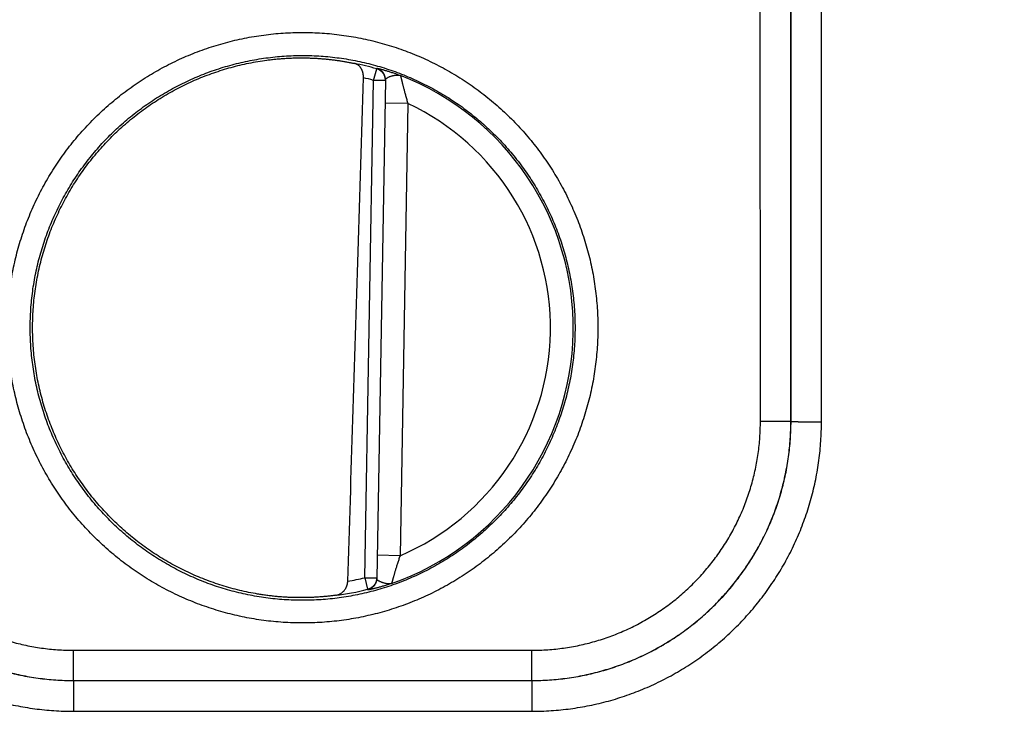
# Model space of a CAD drawing. Header units: inches. Extents: x 0 to 34, y 0 to 22.
# Tile 15 of 112: x 20.525 to 21.171, y 7.685 to 8.138. Entities that reach past the tile are written whole.
import ezdxf

# ---------------------------------------------------------------- set-up
doc = ezdxf.new("R2010")
doc.units = ezdxf.units.IN
doc.header["$LTSCALE"] = 1.87
doc.header["$MEASUREMENT"] = 0
doc.layers.get('0').update_dxf_attribs({"linetype": 'CONTINUOUS'})
doc.layers.add('DIMENSIONS', color=7, linetype='CONTINUOUS')
doc.styles.get("Standard").update_dxf_attribs({"font": 'txt', "width": 0.8})
doc.dimstyles.new('DIMSTYLE_1', dxfattribs={"dimtxt": 0.125, "dimasz": 0.18, "dimexe": 0.18, "dimexo": 0.0625, "dimgap": 0.09, "dimtad": 0, "dimtih": 1, "dimtoh": 1, "dimdec": 3, "dimzin": 4, "dimdsep": 46, "dimtxsty": 'STANDARD', "dimblk": '_FILLED', "dimblk1": '_FILLED', "dimblk2": '_FILLED', "dimcen": 0.09, "dimadec": 0, "dimazin": 0, "dimtp": 0.01, "dimtm": 0.01, "dimtfac": 1, "dimtdec": 3, "dimtofl": 0, "dimtmove": 0, "dimatfit": 3, "dimldrblk": '_FILLED', "dimfxl": 1, "dimtolj": 1, "dimtzin": 4, "dimarcsym": 0})

# ---------------------------------------------------------------- blocks, each defined once
blk = doc.blocks.new('_FILLED')
at = {"color": 0, "linetype": 'BYBLOCK'}
blk.add_solid([(0, 0), (-1, 0.1736), (-1, -0.1736)], dxfattribs=at)
blk = doc.blocks.new('*D11')
at = {"layer": 'DIMENSIONS', "color": 2, "linetype": 'CONTINUOUS'}
for p, q in [((18.23312, 8.17462), (18.23312, 9.35505)), ((26.11345, 7.99058), (26.11345, 9.35505)), ((18.23312, 9.23005), (21.41529, 9.23005)), ((26.11345, 9.23005), (22.96529, 9.23005))]:
    blk.add_line(p, q, dxfattribs=at)
at = {"layer": 'DIMENSIONS', "color": 2, "linetype": 'CONTINUOUS', "xscale": 0.18, "yscale": 0.18, "zscale": 0.18, "rotation": 180}
blk.add_blockref('_FILLED', (18.23312, 9.23005), dxfattribs=at)
at = {"layer": 'DIMENSIONS', "color": 2, "linetype": 'CONTINUOUS', "xscale": 0.18, "yscale": 0.18, "zscale": 0.18}
blk.add_blockref('_FILLED', (26.11345, 9.23005), dxfattribs=at)
at = {"layer": 'DIMENSIONS', "color": 2, "linetype": 'CONTINUOUS', "width": 0.8}
for s, p in [('[', (22.10279, 9.16755)), (']', (22.80279, 9.16755)), ('7.880', (21.47779, 9.16755)), ('200.16', (22.20279, 9.16755))]:
    blk.add_text(s, height=0.125, dxfattribs=at).set_placement(p)

msp = doc.modelspace()

# ---------------------------------------------------------------- linework, layer by layer
at = {"color": 7, "linetype": 'CONTINUOUS'}
for p, q in [((21.03085, 7.87462), (21.03094, 8.44996)), ((21.05085, 7.87445), (21.05093, 8.44979)), ((21.01077, 7.87453), (21.01068, 8.41066)), ((21.03076, 7.87471), (21.03068, 8.41084)), ((20.75691, 8.09842), (20.75908, 8.10599)), ((20.75121, 7.77217), (20.75691, 8.09842)), ((20.76478, 8.09828), (20.75691, 8.09842)), ((20.76479, 8.09864), (20.75908, 7.77167)), ((20.77952, 8.08321), (20.76452, 8.08348)), ((20.77952, 8.08321), (20.77434, 7.78657)), ((21.03085, 7.87462), (21.03076, 7.87471)), ((20.77434, 7.78657), (20.75935, 7.78683)), ((20.75121, 7.77217), (20.75312, 7.76453)), ((20.75121, 7.77217), (20.75909, 7.77203)), ((20.56008, 7.70471), (20.56008, 7.72453)), ((20.56008, 7.72453), (20.86081, 7.72453)), ((20.86081, 7.70471), (20.86081, 7.72453)), ((20.56005, 7.70468), (20.56008, 7.70471)), ((20.56005, 7.70468), (20.56005, 7.68451)), ((20.56005, 7.70468), (20.86085, 7.70468)), ((20.56008, 7.70471), (20.86081, 7.70471)), ((20.86085, 7.70468), (20.86081, 7.70471)), ((20.86085, 7.70468), (20.86085, 7.68451)), ((20.56005, 7.68451), (20.86085, 7.68451))]:
    msp.add_line(p, q, dxfattribs=at)
for radius, start, end in [(0.17675, 74.03059, 78.93522), (0.16888, 74.03064, 76.33344), (0.17756, 289.20156, 68.79846), (0.16257, 293.14471, 64.85529), (0.16888, 280.09604, 283.96948), (0.17675, 277.00613, 283.96941)]:
    msp.add_arc((20.71045, 7.93605), radius, start, end, dxfattribs=at)
for points, knots in [([(20.71045, 7.74245), (20.70831, 7.74245), (20.70405, 7.74252), (20.69766, 7.74284), (20.69127, 7.74336), (20.68491, 7.7441), (20.67857, 7.74505), (20.67227, 7.74621), (20.66601, 7.74758), (20.6598, 7.74915), (20.65365, 7.75093), (20.64756, 7.7529), (20.64153, 7.75508), (20.63559, 7.75746), (20.62972, 7.76003), (20.62394, 7.7628), (20.61826, 7.76575), (20.61268, 7.76889), (20.6072, 7.77221), (20.60184, 7.77572), (20.59659, 7.7794), (20.59147, 7.78325), (20.58648, 7.78727), (20.58162, 7.79145), (20.57691, 7.79579), (20.57234, 7.80028), (20.56792, 7.80492), (20.56366, 7.80971), (20.55956, 7.81463), (20.55562, 7.81969), (20.55186, 7.82487), (20.54826, 7.83017), (20.54485, 7.8356), (20.54161, 7.84113), (20.53856, 7.84676), (20.5357, 7.8525), (20.53303, 7.85832), (20.53055, 7.86423), (20.52827, 7.87022), (20.52619, 7.87628), (20.52431, 7.8824), (20.52264, 7.88859), (20.52117, 7.89482), (20.5199, 7.90111), (20.51885, 7.90743), (20.518, 7.91378), (20.51737, 7.92015), (20.51694, 7.92655), (20.51673, 7.93295), (20.51673, 7.93936), (20.51694, 7.94576), (20.51737, 7.95216), (20.518, 7.95853), (20.51885, 7.96489), (20.5199, 7.97121), (20.52117, 7.97749), (20.52264, 7.98372), (20.52431, 7.98991), (20.52619, 7.99603), (20.52827, 8.00209), (20.53055, 8.00808), (20.53303, 8.01399), (20.5357, 8.01982), (20.53856, 8.02555), (20.54161, 8.03118), (20.54485, 8.03672), (20.54826, 8.04214), (20.55186, 8.04744), (20.55563, 8.05263), (20.55956, 8.05768), (20.56366, 8.0626), (20.56792, 8.06739), (20.57234, 8.07203), (20.57691, 8.07652), (20.58163, 8.08086), (20.58648, 8.08504), (20.59147, 8.08906), (20.5966, 8.09291), (20.60184, 8.09659), (20.60721, 8.1001), (20.61268, 8.10342), (20.61827, 8.10656), (20.62395, 8.10951), (20.62973, 8.11228), (20.63559, 8.11485), (20.64154, 8.11723), (20.64756, 8.1194), (20.65365, 8.12138), (20.6598, 8.12316), (20.66601, 8.12473), (20.67227, 8.1261), (20.67857, 8.12725), (20.68491, 8.1282), (20.69128, 8.12894), (20.69766, 8.12947), (20.70405, 8.12979), (20.70832, 8.12986), (20.71045, 8.12986)], [0, 0, 0, 0, 0.010507, 0.021025, 0.03155, 0.04208, 0.05261, 0.063138, 0.073663, 0.084187, 0.09471, 0.105232, 0.115755, 0.126278, 0.136802, 0.147325, 0.157848, 0.16837, 0.178893, 0.189421, 0.199952, 0.210482, 0.22101, 0.231537, 0.242066, 0.252595, 0.263124, 0.273652, 0.28418, 0.294707, 0.305236, 0.315764, 0.326292, 0.33682, 0.347348, 0.357876, 0.368404, 0.378932, 0.38946, 0.399988, 0.410516, 0.421044, 0.431572, 0.4421, 0.452628, 0.463156, 0.473684, 0.484212, 0.49474, 0.505268, 0.515796, 0.526324, 0.536852, 0.54738, 0.557908, 0.568436, 0.578964, 0.589492, 0.600021, 0.610549, 0.621076, 0.631604, 0.642132, 0.65266, 0.663188, 0.673716, 0.684244, 0.694772, 0.705301, 0.715829, 0.726356, 0.736884, 0.747413, 0.757943, 0.768471, 0.778997, 0.789526, 0.800057, 0.810588, 0.821115, 0.831638, 0.842161, 0.852684, 0.863206, 0.873728, 0.88425, 0.894772, 0.905295, 0.915818, 0.926341, 0.936867, 0.947395, 0.957924, 0.968453, 0.978977, 0.989494, 1, 1, 1, 1]), ([(20.71045, 8.12986), (20.71258, 8.12986), (20.71684, 8.12979), (20.72324, 8.12947), (20.72962, 8.12894), (20.73598, 8.1282), (20.74232, 8.12725), (20.74862, 8.1261), (20.75488, 8.12473), (20.76109, 8.12316), (20.76724, 8.12138), (20.77334, 8.1194), (20.77936, 8.11722), (20.78531, 8.11485), (20.79117, 8.11228), (20.79695, 8.10951), (20.80263, 8.10656), (20.80821, 8.10342), (20.81369, 8.10009), (20.81905, 8.09659), (20.8243, 8.09291), (20.82942, 8.08906), (20.83441, 8.08504), (20.83927, 8.08086), (20.84398, 8.07652), (20.84855, 8.07203), (20.85297, 8.06739), (20.85723, 8.0626), (20.86133, 8.05768), (20.86527, 8.05262), (20.86904, 8.04744), (20.87263, 8.04213), (20.87605, 8.03671), (20.87928, 8.03118), (20.88233, 8.02555), (20.88519, 8.01981), (20.88786, 8.01399), (20.89034, 8.00808), (20.89262, 8.00209), (20.8947, 7.99603), (20.89658, 7.9899), (20.89826, 7.98372), (20.89973, 7.97748), (20.90099, 7.9712), (20.90205, 7.96488), (20.90289, 7.95853), (20.90352, 7.95215), (20.90395, 7.94576), (20.90416, 7.93936), (20.90416, 7.93295), (20.90395, 7.92654), (20.90352, 7.92015), (20.90289, 7.91377), (20.90204, 7.90742), (20.90099, 7.9011), (20.89973, 7.89482), (20.89826, 7.88858), (20.89658, 7.8824), (20.8947, 7.87627), (20.89262, 7.87021), (20.89034, 7.86422), (20.88786, 7.85832), (20.88519, 7.85249), (20.88233, 7.84676), (20.87928, 7.84112), (20.87604, 7.83559), (20.87263, 7.83017), (20.86903, 7.82487), (20.86527, 7.81968), (20.86133, 7.81463), (20.85723, 7.8097), (20.85297, 7.80492), (20.84855, 7.80028), (20.84398, 7.79578), (20.83927, 7.79144), (20.83441, 7.78726), (20.82942, 7.78325), (20.8243, 7.77939), (20.81905, 7.77571), (20.81368, 7.77221), (20.80821, 7.76889), (20.80263, 7.76575), (20.79694, 7.76279), (20.79117, 7.76003), (20.7853, 7.75746), (20.77936, 7.75508), (20.77333, 7.7529), (20.76724, 7.75093), (20.76109, 7.74915), (20.75488, 7.74758), (20.74862, 7.74621), (20.74232, 7.74505), (20.73598, 7.7441), (20.72962, 7.74336), (20.72323, 7.74284), (20.71684, 7.74252), (20.71258, 7.74245), (20.71045, 7.74245)], [0, 0, 0, 0, 0.010507, 0.021025, 0.03155, 0.042079, 0.05261, 0.063138, 0.073663, 0.084187, 0.09471, 0.105232, 0.115755, 0.126278, 0.136801, 0.147325, 0.157848, 0.16837, 0.178893, 0.18942, 0.199951, 0.210482, 0.221009, 0.231536, 0.242065, 0.252594, 0.263123, 0.273651, 0.284179, 0.294707, 0.305235, 0.315763, 0.326292, 0.33682, 0.347347, 0.357875, 0.368403, 0.378931, 0.389459, 0.399987, 0.410515, 0.421043, 0.431571, 0.442099, 0.452627, 0.463155, 0.473683, 0.484211, 0.49474, 0.505268, 0.515796, 0.526324, 0.536852, 0.54738, 0.557908, 0.568436, 0.578964, 0.589492, 0.60002, 0.610548, 0.621076, 0.631604, 0.642132, 0.65266, 0.663188, 0.673715, 0.684243, 0.694772, 0.7053, 0.715828, 0.726356, 0.736883, 0.747412, 0.757942, 0.76847, 0.778997, 0.789525, 0.800056, 0.810587, 0.821114, 0.831638, 0.842161, 0.852683, 0.863206, 0.873728, 0.88425, 0.894772, 0.905294, 0.915817, 0.926341, 0.936867, 0.947395, 0.957924, 0.968453, 0.978977, 0.989494, 1, 1, 1, 1]), ([(20.71045, 7.75732), (20.70843, 7.75732), (20.70441, 7.75738), (20.69838, 7.75769), (20.69236, 7.7582), (20.68636, 7.75891), (20.68039, 7.75983), (20.67446, 7.76094), (20.66856, 7.76226), (20.66272, 7.76377), (20.65693, 7.76548), (20.65119, 7.76739), (20.64553, 7.76949), (20.63994, 7.77177), (20.63443, 7.77425), (20.62901, 7.77691), (20.62368, 7.77975), (20.61845, 7.78277), (20.61333, 7.78597), (20.60832, 7.78933), (20.60342, 7.79286), (20.59865, 7.79656), (20.59401, 7.80041), (20.58949, 7.80442), (20.58512, 7.80858), (20.58089, 7.81288), (20.5768, 7.81733), (20.57287, 7.82191), (20.5691, 7.82662), (20.56548, 7.83145), (20.56204, 7.83641), (20.55876, 7.84148), (20.55565, 7.84665), (20.55272, 7.85193), (20.54997, 7.8573), (20.54741, 7.86277), (20.54502, 7.86832), (20.54283, 7.87394), (20.54083, 7.87964), (20.53902, 7.8854), (20.53741, 7.89121), (20.536, 7.89708), (20.53478, 7.90299), (20.53377, 7.90894), (20.53295, 7.91493), (20.53234, 7.92093), (20.53193, 7.92696), (20.53173, 7.93299), (20.53173, 7.93903), (20.53193, 7.94506), (20.53234, 7.95108), (20.53295, 7.95709), (20.53376, 7.96307), (20.53478, 7.96902), (20.53599, 7.97493), (20.53741, 7.9808), (20.53902, 7.98662), (20.54082, 7.99238), (20.54282, 7.99808), (20.54501, 8.0037), (20.54739, 8.00925), (20.54996, 8.01472), (20.55271, 8.02009), (20.55564, 8.02537), (20.55874, 8.03055), (20.56202, 8.03562), (20.56547, 8.04057), (20.56908, 8.04541), (20.57286, 8.05012), (20.57679, 8.0547), (20.58088, 8.05915), (20.58511, 8.06345), (20.58948, 8.06762), (20.594, 8.07163), (20.59864, 8.07548), (20.60342, 8.07918), (20.60831, 8.08271), (20.61333, 8.08608), (20.61845, 8.08927), (20.62368, 8.09229), (20.62901, 8.09513), (20.63443, 8.0978), (20.63994, 8.10027), (20.64553, 8.10256), (20.65119, 8.10466), (20.65692, 8.10656), (20.66272, 8.10827), (20.66856, 8.10979), (20.67446, 8.1111), (20.68039, 8.11222), (20.68636, 8.11313), (20.69236, 8.11385), (20.69838, 8.11436), (20.70441, 8.11466), (20.70843, 8.11473), (20.71045, 8.11473)], [0, 0, 0, 0, 0.010755, 0.021511, 0.032266, 0.043021, 0.053777, 0.064532, 0.075288, 0.086043, 0.096798, 0.107552, 0.118308, 0.129065, 0.139823, 0.150581, 0.161335, 0.172086, 0.182835, 0.193586, 0.204337, 0.215087, 0.225837, 0.236586, 0.247336, 0.258086, 0.268836, 0.279586, 0.290336, 0.301085, 0.311835, 0.322586, 0.333336, 0.344086, 0.354836, 0.365587, 0.376337, 0.387088, 0.397838, 0.408589, 0.41934, 0.430091, 0.440842, 0.451592, 0.462343, 0.473094, 0.483845, 0.494597, 0.505348, 0.516099, 0.52685, 0.537601, 0.548353, 0.559104, 0.569855, 0.580607, 0.591358, 0.60211, 0.612862, 0.623613, 0.634365, 0.645116, 0.655868, 0.66662, 0.677371, 0.688123, 0.698875, 0.709628, 0.72038, 0.731132, 0.741884, 0.752637, 0.763391, 0.774143, 0.784897, 0.79565, 0.806404, 0.817157, 0.82791, 0.838664, 0.849421, 0.860178, 0.870936, 0.881692, 0.892448, 0.903202, 0.913957, 0.924712, 0.935468, 0.946223, 0.956979, 0.967734, 0.978489, 0.989245, 1, 1, 1, 1]), ([(20.68703, 8.11169), (20.68802, 8.11182), (20.69, 8.11207), (20.69296, 8.11239), (20.69591, 8.11265), (20.69885, 8.11286), (20.70178, 8.11302), (20.70468, 8.11313), (20.70757, 8.11318), (20.70949, 8.11319), (20.71045, 8.11318)], [0, 0, 0, 0, 0.127608, 0.254586, 0.380801, 0.506317, 0.631045, 0.754899, 0.877931, 1, 1, 1, 1]), ([(20.71045, 8.11473), (20.71246, 8.11473), (20.71648, 8.11466), (20.72252, 8.11436), (20.72853, 8.11385), (20.73453, 8.11313), (20.7405, 8.11222), (20.74644, 8.1111), (20.75233, 8.10979), (20.75818, 8.10827), (20.76397, 8.10656), (20.7697, 8.10466), (20.77536, 8.10256), (20.78095, 8.10027), (20.78646, 8.0978), (20.79188, 8.09513), (20.79721, 8.09229), (20.80244, 8.08927), (20.80756, 8.08608), (20.81257, 8.08272), (20.81747, 8.07918), (20.82224, 8.07549), (20.82689, 8.07163), (20.8314, 8.06762), (20.83577, 8.06347), (20.84, 8.05916), (20.84409, 8.05472), (20.84802, 8.05014), (20.85179, 8.04543), (20.85541, 8.04059), (20.85886, 8.03564), (20.86214, 8.03057), (20.86524, 8.02539), (20.86817, 8.02011), (20.87092, 8.01474), (20.87349, 8.00928), (20.87587, 8.00373), (20.87806, 7.99811), (20.88006, 7.99241), (20.88187, 7.98665), (20.88348, 7.98083), (20.88489, 7.97496), (20.88611, 7.96905), (20.88712, 7.9631), (20.88794, 7.95712), (20.88855, 7.95111), (20.88896, 7.94509), (20.88916, 7.93906), (20.88916, 7.93302), (20.88896, 7.92699), (20.88855, 7.92096), (20.88794, 7.91496), (20.88713, 7.90898), (20.88612, 7.90302), (20.8849, 7.89711), (20.88349, 7.89124), (20.88188, 7.88542), (20.88007, 7.87966), (20.87807, 7.87397), (20.87588, 7.86834), (20.8735, 7.86279), (20.87093, 7.85733), (20.86818, 7.85195), (20.86525, 7.84667), (20.86215, 7.8415), (20.85887, 7.83643), (20.85542, 7.83147), (20.85181, 7.82664), (20.84803, 7.82192), (20.8441, 7.81734), (20.84002, 7.8129), (20.83578, 7.80859), (20.83141, 7.80443), (20.82689, 7.80042), (20.82225, 7.79656), (20.81747, 7.79287), (20.81258, 7.78933), (20.80756, 7.78597), (20.80244, 7.78277), (20.79721, 7.77975), (20.79188, 7.77691), (20.78646, 7.77425), (20.78095, 7.77177), (20.77536, 7.76949), (20.7697, 7.76739), (20.76397, 7.76548), (20.75818, 7.76377), (20.75233, 7.76226), (20.74644, 7.76094), (20.7405, 7.75983), (20.73453, 7.75891), (20.72853, 7.7582), (20.72252, 7.75769), (20.71648, 7.75738), (20.71246, 7.75732), (20.71045, 7.75732)], [0, 0, 0, 0, 0.010755, 0.021511, 0.032266, 0.043021, 0.053777, 0.064532, 0.075288, 0.086043, 0.096797, 0.107552, 0.118307, 0.129065, 0.139823, 0.15058, 0.161335, 0.172086, 0.182835, 0.193585, 0.204336, 0.215087, 0.225836, 0.236586, 0.247336, 0.258086, 0.268835, 0.279585, 0.290335, 0.301085, 0.311835, 0.322585, 0.333335, 0.344085, 0.354836, 0.365586, 0.376337, 0.387087, 0.397838, 0.408588, 0.419339, 0.43009, 0.440841, 0.451592, 0.462343, 0.473094, 0.483845, 0.494596, 0.505347, 0.516098, 0.526849, 0.537601, 0.548352, 0.559104, 0.569855, 0.580606, 0.591358, 0.60211, 0.612861, 0.623613, 0.634364, 0.645116, 0.655868, 0.66662, 0.677371, 0.688123, 0.698875, 0.709628, 0.72038, 0.731132, 0.741885, 0.752638, 0.763391, 0.774144, 0.784897, 0.795651, 0.806405, 0.817158, 0.827911, 0.838665, 0.849421, 0.860179, 0.870936, 0.881693, 0.892448, 0.903202, 0.913957, 0.924712, 0.935468, 0.946223, 0.956979, 0.967734, 0.978489, 0.989245, 1, 1, 1, 1]), ([(20.71045, 8.11318), (20.7114, 8.11318), (20.71331, 8.11315), (20.71616, 8.11306), (20.71897, 8.11293), (20.72175, 8.11275), (20.72449, 8.11253), (20.72719, 8.11227), (20.72983, 8.11197), (20.73242, 8.11163), (20.73495, 8.11126), (20.73742, 8.11086), (20.73981, 8.11044), (20.74212, 8.10999), (20.74363, 8.10968), (20.74437, 8.10952)], [0, 0, 0, 0, 0.084065, 0.16743, 0.249916, 0.331405, 0.411876, 0.491153, 0.569073, 0.645584, 0.72047, 0.79349, 0.864545, 0.933458, 1, 1, 1, 1]), ([(20.68091, 7.76144), (20.67895, 7.76178), (20.67502, 7.76251), (20.66917, 7.76381), (20.66336, 7.7653), (20.65762, 7.76699), (20.65193, 7.76887), (20.6463, 7.77095), (20.64076, 7.77321), (20.63529, 7.77566), (20.6299, 7.7783), (20.62461, 7.78111), (20.61942, 7.7841), (20.61433, 7.78727), (20.60935, 7.7906), (20.60449, 7.79411), (20.59975, 7.79777), (20.59513, 7.80159), (20.59065, 7.80557), (20.5863, 7.8097), (20.5821, 7.81397), (20.57804, 7.81838), (20.57414, 7.82292), (20.57039, 7.8276), (20.5668, 7.8324), (20.56337, 7.83732), (20.56011, 7.84235), (20.55703, 7.84748), (20.55412, 7.85272), (20.55139, 7.85806), (20.54884, 7.86348), (20.54648, 7.86899), (20.5443, 7.87458), (20.54231, 7.88023), (20.54052, 7.88595), (20.53892, 7.89173), (20.53752, 7.89755), (20.53631, 7.90342), (20.53531, 7.90933), (20.5345, 7.91527), (20.5339, 7.92123), (20.53349, 7.92722), (20.5333, 7.93321), (20.5333, 7.9392), (20.5335, 7.94519), (20.53391, 7.95117), (20.53452, 7.95713), (20.53534, 7.96307), (20.53635, 7.96898), (20.53756, 7.97485), (20.53897, 7.98067), (20.54057, 7.98645), (20.54237, 7.99216), (20.54437, 7.99782), (20.54655, 8.0034), (20.54892, 8.0089), (20.55147, 8.01433), (20.55421, 8.01966), (20.55712, 8.02489), (20.56021, 8.03003), (20.56348, 8.03506), (20.56691, 8.03997), (20.5705, 8.04477), (20.57426, 8.04944), (20.57817, 8.05398), (20.58223, 8.05838), (20.58644, 8.06265), (20.59079, 8.06677), (20.59528, 8.07074), (20.5999, 8.07456), (20.60464, 8.07822), (20.60951, 8.08172), (20.61449, 8.08505), (20.61958, 8.08821), (20.62478, 8.09119), (20.63007, 8.094), (20.63546, 8.09663), (20.64093, 8.09907), (20.64648, 8.10133), (20.65211, 8.1034), (20.6578, 8.10528), (20.66355, 8.10696), (20.66935, 8.10845), (20.67521, 8.10974), (20.6811, 8.11083), (20.68505, 8.11143), (20.68703, 8.11169)], [0, 0, 0, 0, 0.011903, 0.023808, 0.03571, 0.047615, 0.059518, 0.071422, 0.083327, 0.095229, 0.107134, 0.119037, 0.130942, 0.142847, 0.154749, 0.166655, 0.178558, 0.190463, 0.202369, 0.214272, 0.226178, 0.238081, 0.249987, 0.261892, 0.273796, 0.285702, 0.297606, 0.309512, 0.321418, 0.333322, 0.345229, 0.357132, 0.369039, 0.380945, 0.392849, 0.404756, 0.41666, 0.428567, 0.440473, 0.452378, 0.464285, 0.476189, 0.488096, 0.500001, 0.511907, 0.523814, 0.535718, 0.547625, 0.55953, 0.571435, 0.583342, 0.595246, 0.607153, 0.619058, 0.630963, 0.64287, 0.654773, 0.66668, 0.678584, 0.69049, 0.702396, 0.714299, 0.726206, 0.738109, 0.750015, 0.76192, 0.773823, 0.785729, 0.797632, 0.809538, 0.821442, 0.833346, 0.845251, 0.857154, 0.869059, 0.880963, 0.892866, 0.904771, 0.916674, 0.928578, 0.940482, 0.952385, 0.96429, 0.976192, 0.988097, 1, 1, 1, 1]), ([(20.75035, 8.10015), (20.75035, 8.10033), (20.75036, 8.10067), (20.75034, 8.1012), (20.75029, 8.10174), (20.75022, 8.10228), (20.75013, 8.10283), (20.75001, 8.10338), (20.74985, 8.10393), (20.74967, 8.10447), (20.74946, 8.10501), (20.74922, 8.10554), (20.74894, 8.10605), (20.74863, 8.10654), (20.74829, 8.10702), (20.74791, 8.10746), (20.7475, 8.10788), (20.74705, 8.10826), (20.74657, 8.10861), (20.74606, 8.10891), (20.74552, 8.10917), (20.74496, 8.10938), (20.74457, 8.10948), (20.74437, 8.10952)], [0, 0, 0, 0, 0.042988, 0.086858, 0.131512, 0.176944, 0.223037, 0.269777, 0.316991, 0.36466, 0.412622, 0.46085, 0.509214, 0.557689, 0.606204, 0.654769, 0.703375, 0.752084, 0.800954, 0.85009, 0.899568, 0.949496, 1, 1, 1, 1]), ([(20.74005, 7.76979), (20.7412, 7.80517), (20.74351, 7.87725), (20.74695, 7.98737), (20.74921, 8.06211), (20.75035, 8.10015)], [0, 0, 0, 0, 0.321342, 0.654566, 1, 1, 1, 1]), ([(20.75908, 8.10635), (20.75908, 8.10636), (20.75915, 8.10637), (20.75923, 8.10636), (20.75942, 8.10633), (20.75967, 8.10628), (20.75999, 8.10621), (20.76039, 8.10612), (20.76086, 8.10601), (20.7614, 8.10587), (20.76201, 8.10571), (20.7627, 8.10553), (20.76346, 8.10532), (20.76429, 8.10508), (20.76518, 8.10481), (20.76615, 8.10452), (20.76718, 8.1042), (20.76827, 8.10385), (20.76944, 8.10346), (20.77066, 8.10304), (20.77195, 8.10259), (20.77329, 8.10211), (20.7742, 8.10177), (20.77466, 8.1016)], [0, 0, 0, 0, 0.002335, 0.008806, 0.019776, 0.035339, 0.055545, 0.080405, 0.109944, 0.144199, 0.183179, 0.226832, 0.275068, 0.327788, 0.384982, 0.446679, 0.512896, 0.583569, 0.658611, 0.737927, 0.821352, 0.908726, 1, 1, 1, 1]), ([(20.75908, 8.10599), (20.75908, 8.10603), (20.75908, 8.10611), (20.75908, 8.10623), (20.75908, 8.10631), (20.75908, 8.10635)], [0, 0, 0, 0, 0.333447, 0.666738, 1, 1, 1, 1]), ([(20.76479, 8.09864), (20.76479, 8.09883), (20.76478, 8.09921), (20.76473, 8.09978), (20.76464, 8.10035), (20.7645, 8.10091), (20.76433, 8.10145), (20.76411, 8.10198), (20.76386, 8.1025), (20.76357, 8.10299), (20.76325, 8.10347), (20.76289, 8.10392), (20.7625, 8.10434), (20.76208, 8.10473), (20.76164, 8.10509), (20.76116, 8.10541), (20.76067, 8.10571), (20.76016, 8.10596), (20.75962, 8.10618), (20.75926, 8.10629), (20.75908, 8.10635)], [0, 0, 0, 0, 0.055548, 0.1111, 0.166652, 0.222204, 0.277757, 0.333311, 0.388865, 0.44442, 0.499975, 0.555531, 0.611087, 0.666644, 0.722202, 0.777761, 0.83332, 0.888879, 0.944439, 1, 1, 1, 1]), ([(20.76478, 8.09864), (20.76478, 8.09871), (20.76477, 8.09897), (20.76473, 8.09942), (20.76463, 8.09999), (20.7645, 8.10055), (20.76432, 8.10109), (20.76411, 8.10162), (20.76386, 8.10214), (20.76357, 8.10263), (20.76324, 8.10311), (20.76289, 8.10355), (20.7625, 8.10397), (20.76208, 8.10437), (20.76163, 8.10473), (20.76116, 8.10505), (20.76067, 8.10534), (20.76015, 8.1056), (20.75962, 8.10581), (20.75926, 8.10593), (20.75908, 8.10599)], [0, 0, 0, 0, 0.021371, 0.078933, 0.136495, 0.194058, 0.251622, 0.309186, 0.36675, 0.424315, 0.481881, 0.539447, 0.597014, 0.654581, 0.71215, 0.769719, 0.827288, 0.884858, 0.942428, 1, 1, 1, 1]), ([(20.76479, 8.09864), (20.76479, 8.09873), (20.76482, 8.09892), (20.76494, 8.09919), (20.76514, 8.09946), (20.76544, 8.09974), (20.76583, 8.10002), (20.76632, 8.10031), (20.7669, 8.10059), (20.76755, 8.10086), (20.76825, 8.10111), (20.76896, 8.10133), (20.76969, 8.10153), (20.77043, 8.1017), (20.77117, 8.10183), (20.77191, 8.1019), (20.77264, 8.10194), (20.77335, 8.1019), (20.77403, 8.10179), (20.77446, 8.10167), (20.77466, 8.1016)], [0, 0, 0, 0, 0.024638, 0.050912, 0.081009, 0.11701, 0.160651, 0.212479, 0.271956, 0.336871, 0.404372, 0.473003, 0.542036, 0.610654, 0.678724, 0.746696, 0.81385, 0.87869, 0.940685, 1, 1, 1, 1]), ([(20.77466, 8.1016), (20.77467, 8.10158), (20.77468, 8.10154), (20.7747, 8.10145), (20.77473, 8.10131), (20.77477, 8.10111), (20.77483, 8.10087), (20.7749, 8.10057), (20.77498, 8.10022), (20.77508, 8.09982), (20.77518, 8.09937), (20.77531, 8.09886), (20.77544, 8.09829), (20.77559, 8.09767), (20.77576, 8.097), (20.77594, 8.09626), (20.77614, 8.09547), (20.77635, 8.09463), (20.77659, 8.09372), (20.77684, 8.09276), (20.7771, 8.09174), (20.77739, 8.09067), (20.7777, 8.08954), (20.77803, 8.08836), (20.77837, 8.08713), (20.77874, 8.08586), (20.77912, 8.08455), (20.77939, 8.08366), (20.77952, 8.08321)], [0, 0, 0, 0, 0.002235, 0.007181, 0.014856, 0.025273, 0.03846, 0.054443, 0.073258, 0.094943, 0.119528, 0.147062, 0.177586, 0.211131, 0.24774, 0.287439, 0.330245, 0.376181, 0.425261, 0.477485, 0.532841, 0.591296, 0.652787, 0.717182, 0.784308, 0.853965, 0.925937, 1, 1, 1, 1]), ([(20.37005, 7.87445), (20.37005, 7.87233), (20.37012, 7.8681), (20.37044, 7.86176), (20.37097, 7.85543), (20.37171, 7.84912), (20.37266, 7.84284), (20.37383, 7.8366), (20.37519, 7.8304), (20.37677, 7.82425), (20.37855, 7.81816), (20.38053, 7.81213), (20.38272, 7.80616), (20.3851, 7.80028), (20.38768, 7.79447), (20.39045, 7.78876), (20.3934, 7.78314), (20.39655, 7.77763), (20.39988, 7.77222), (20.40338, 7.76693), (20.40706, 7.76176), (20.41091, 7.75671), (20.41493, 7.75179), (20.41911, 7.74702), (20.42345, 7.74238), (20.42794, 7.73789), (20.43258, 7.73355), (20.43736, 7.72938), (20.44227, 7.72536), (20.44732, 7.72151), (20.4525, 7.71783), (20.45779, 7.71432), (20.4632, 7.711), (20.46872, 7.70785), (20.47434, 7.70489), (20.48005, 7.70213), (20.48585, 7.69955), (20.49174, 7.69717), (20.49771, 7.69499), (20.50374, 7.693), (20.50984, 7.69122), (20.51599, 7.68965), (20.52219, 7.68828), (20.52843, 7.68712), (20.53471, 7.68617), (20.54102, 7.68543), (20.54735, 7.6849), (20.5537, 7.68458), (20.55793, 7.68451), (20.56005, 7.68451)], [0, 0, 0, 0, 0.021282, 0.042564, 0.063846, 0.085124, 0.106398, 0.12767, 0.14894, 0.170211, 0.191486, 0.212766, 0.234046, 0.25532, 0.276591, 0.297861, 0.319135, 0.340409, 0.361682, 0.382955, 0.404227, 0.425499, 0.446772, 0.468045, 0.489318, 0.510591, 0.531865, 0.553138, 0.574413, 0.595688, 0.616963, 0.638237, 0.659514, 0.680793, 0.702071, 0.723346, 0.74462, 0.765898, 0.787183, 0.808468, 0.829749, 0.851026, 0.872301, 0.893578, 0.914858, 0.936143, 0.957431, 0.978718, 1, 1, 1, 1]), ([(20.39004, 7.87462), (20.39004, 7.87269), (20.39011, 7.86882), (20.39041, 7.86302), (20.3909, 7.85723), (20.3916, 7.85147), (20.39249, 7.84573), (20.39357, 7.84003), (20.39485, 7.83437), (20.39632, 7.82875), (20.39799, 7.82319), (20.39984, 7.81768), (20.40188, 7.81225), (20.4041, 7.80689), (20.4065, 7.80161), (20.40908, 7.79641), (20.41184, 7.7913), (20.41477, 7.78629), (20.41787, 7.78139), (20.42114, 7.77659), (20.42457, 7.77191), (20.42815, 7.76735), (20.43189, 7.76291), (20.43578, 7.75861), (20.43981, 7.75443), (20.44398, 7.7504), (20.44829, 7.74652), (20.45273, 7.74278), (20.45729, 7.73919), (20.46198, 7.73577), (20.46677, 7.7325), (20.47168, 7.7294), (20.47669, 7.72647), (20.4818, 7.72371), (20.487, 7.72113), (20.49228, 7.71873), (20.49765, 7.7165), (20.50308, 7.71447), (20.50859, 7.71261), (20.51415, 7.71095), (20.51977, 7.70948), (20.52544, 7.7082), (20.53114, 7.70712), (20.53688, 7.70623), (20.54265, 7.70554), (20.54844, 7.70504), (20.55424, 7.70474), (20.55811, 7.70468), (20.56005, 7.70468)], [0, 0, 0, 0, 0.021747, 0.043492, 0.065235, 0.086977, 0.108719, 0.130461, 0.152202, 0.173943, 0.195685, 0.217427, 0.239166, 0.260901, 0.282633, 0.304365, 0.326099, 0.347831, 0.36956, 0.391288, 0.413017, 0.434746, 0.456475, 0.478202, 0.499927, 0.521653, 0.543381, 0.565112, 0.586845, 0.608579, 0.630312, 0.652047, 0.673785, 0.695525, 0.717264, 0.739003, 0.760745, 0.782492, 0.804242, 0.825992, 0.847741, 0.86949, 0.891241, 0.912991, 0.934742, 0.956493, 0.978246, 1, 1, 1, 1]), ([(20.39013, 7.87471), (20.39013, 7.87277), (20.39019, 7.8689), (20.39049, 7.8631), (20.39099, 7.85731), (20.39168, 7.85154), (20.39257, 7.84581), (20.39365, 7.8401), (20.39493, 7.83444), (20.3964, 7.82882), (20.39806, 7.82325), (20.39991, 7.81775), (20.40195, 7.81231), (20.40417, 7.80695), (20.40657, 7.80166), (20.40916, 7.79646), (20.41191, 7.79136), (20.41484, 7.78635), (20.41794, 7.78144), (20.42121, 7.77664), (20.42464, 7.77196), (20.42822, 7.7674), (20.43196, 7.76296), (20.43584, 7.75865), (20.43988, 7.75448), (20.44405, 7.75044), (20.44835, 7.74656), (20.45279, 7.74282), (20.45735, 7.73923), (20.46204, 7.7358), (20.46683, 7.73254), (20.47174, 7.72944), (20.47675, 7.72651), (20.48186, 7.72375), (20.48705, 7.72117), (20.49234, 7.71876), (20.4977, 7.71654), (20.50314, 7.7145), (20.50864, 7.71265), (20.5142, 7.71099), (20.51982, 7.70952), (20.52548, 7.70824), (20.53119, 7.70715), (20.53692, 7.70626), (20.54269, 7.70557), (20.54847, 7.70508), (20.55427, 7.70478), (20.55814, 7.70471), (20.56008, 7.70471)], [0, 0, 0, 0, 0.021759, 0.043514, 0.065264, 0.08701, 0.108756, 0.130502, 0.152248, 0.173995, 0.195743, 0.217492, 0.239238, 0.260979, 0.282716, 0.304452, 0.326189, 0.347924, 0.369658, 0.391389, 0.41312, 0.434852, 0.456582, 0.478309, 0.500035, 0.521761, 0.543488, 0.565218, 0.58695, 0.608681, 0.630412, 0.652144, 0.673878, 0.695613, 0.717346, 0.739081, 0.760819, 0.782561, 0.804305, 0.826049, 0.847792, 0.869534, 0.891274, 0.913015, 0.934756, 0.956501, 0.978248, 1, 1, 1, 1]), ([(20.41013, 7.87453), (20.41013, 7.87279), (20.41019, 7.86929), (20.41046, 7.86406), (20.41092, 7.85884), (20.41155, 7.85364), (20.41237, 7.84846), (20.41337, 7.84332), (20.41455, 7.83822), (20.4159, 7.83316), (20.41743, 7.82816), (20.41914, 7.8232), (20.42102, 7.81831), (20.42306, 7.81349), (20.42527, 7.80875), (20.42765, 7.80408), (20.43019, 7.7995), (20.43288, 7.79501), (20.43573, 7.79062), (20.43874, 7.78633), (20.44189, 7.78215), (20.44518, 7.77808), (20.44862, 7.77413), (20.45218, 7.7703), (20.45589, 7.7666), (20.45971, 7.76303), (20.46366, 7.7596), (20.46773, 7.7563), (20.47191, 7.75315), (20.4762, 7.75015), (20.48059, 7.7473), (20.48508, 7.7446), (20.48965, 7.74206), (20.49432, 7.73969), (20.49906, 7.73748), (20.50388, 7.73543), (20.50877, 7.73355), (20.51372, 7.73185), (20.51873, 7.73032), (20.52378, 7.72896), (20.52888, 7.72778), (20.53402, 7.72678), (20.53919, 7.72597), (20.54439, 7.72533), (20.54961, 7.72487), (20.55484, 7.7246), (20.55833, 7.72453), (20.56008, 7.72453)], [0, 0, 0, 0, 0.022256, 0.044504, 0.066744, 0.088976, 0.111199, 0.133418, 0.155637, 0.177861, 0.200089, 0.22232, 0.24455, 0.266774, 0.288995, 0.311214, 0.333433, 0.355652, 0.37787, 0.400088, 0.422306, 0.444524, 0.46674, 0.488956, 0.51117, 0.533385, 0.555601, 0.577817, 0.600033, 0.622248, 0.644463, 0.666678, 0.688894, 0.711109, 0.733323, 0.755541, 0.777764, 0.799989, 0.82221, 0.844426, 0.866638, 0.888848, 0.911064, 0.933288, 0.955519, 0.977757, 1, 1, 1, 1]), ([(20.86081, 7.70471), (20.86275, 7.70471), (20.86662, 7.70478), (20.87242, 7.70508), (20.8782, 7.70557), (20.88397, 7.70626), (20.88971, 7.70715), (20.89541, 7.70824), (20.90107, 7.70952), (20.90669, 7.71099), (20.91225, 7.71265), (20.91775, 7.7145), (20.92319, 7.71654), (20.92855, 7.71876), (20.93384, 7.72116), (20.93903, 7.72375), (20.94414, 7.7265), (20.94915, 7.72944), (20.95405, 7.73254), (20.95885, 7.7358), (20.96353, 7.73923), (20.96809, 7.74281), (20.97253, 7.74655), (20.97684, 7.75044), (20.98101, 7.75447), (20.98504, 7.75864), (20.98893, 7.76295), (20.99267, 7.76739), (20.99625, 7.77195), (20.99968, 7.77664), (21.00295, 7.78143), (21.00605, 7.78634), (21.00898, 7.79135), (21.01173, 7.79646), (21.01432, 7.80166), (21.01672, 7.80694), (21.01894, 7.81231), (21.02098, 7.81775), (21.02283, 7.82325), (21.02449, 7.82882), (21.02596, 7.83443), (21.02724, 7.8401), (21.02833, 7.84581), (21.02921, 7.85154), (21.02991, 7.85731), (21.0304, 7.8631), (21.0307, 7.8689), (21.03076, 7.87277), (21.03076, 7.87471)], [0, 0, 0, 0, 0.021752, 0.0435, 0.065243, 0.086983, 0.108722, 0.130462, 0.152202, 0.173943, 0.195685, 0.217428, 0.239169, 0.260905, 0.282638, 0.30437, 0.326103, 0.347835, 0.369565, 0.391294, 0.413024, 0.434753, 0.456482, 0.478209, 0.499935, 0.52166, 0.543388, 0.565119, 0.586852, 0.608586, 0.63032, 0.652054, 0.673792, 0.69553, 0.717268, 0.739007, 0.76075, 0.782498, 0.804247, 0.825997, 0.847746, 0.869494, 0.891241, 0.912987, 0.934736, 0.956487, 0.978241, 1, 1, 1, 1]), ([(20.86081, 7.72453), (20.86256, 7.72453), (20.86605, 7.7246), (20.87129, 7.72487), (20.8765, 7.72533), (20.8817, 7.72597), (20.88687, 7.72678), (20.89201, 7.72778), (20.89711, 7.72896), (20.90217, 7.73032), (20.90717, 7.73185), (20.91212, 7.73355), (20.91701, 7.73543), (20.92183, 7.73748), (20.92658, 7.73969), (20.93124, 7.74207), (20.93582, 7.7446), (20.9403, 7.7473), (20.94469, 7.75015), (20.94898, 7.75315), (20.95316, 7.7563), (20.95723, 7.7596), (20.96118, 7.76303), (20.96501, 7.7666), (20.96871, 7.77031), (20.97228, 7.77413), (20.97571, 7.77809), (20.97901, 7.78215), (20.98216, 7.78634), (20.98516, 7.79062), (20.98801, 7.79502), (20.9907, 7.7995), (20.99324, 7.80408), (20.99562, 7.80875), (20.99783, 7.81349), (20.99988, 7.81831), (21.00175, 7.8232), (21.00346, 7.82816), (21.00499, 7.83317), (21.00634, 7.83822), (21.00752, 7.84333), (21.00852, 7.84847), (21.00934, 7.85364), (21.00998, 7.85884), (21.01043, 7.86406), (21.01071, 7.86929), (21.01077, 7.87279), (21.01077, 7.87453)], [0, 0, 0, 0, 0.022247, 0.044486, 0.066718, 0.088941, 0.111156, 0.133367, 0.155579, 0.177795, 0.200015, 0.22224, 0.244463, 0.266682, 0.288896, 0.31111, 0.333325, 0.35554, 0.377755, 0.39997, 0.422185, 0.444401, 0.466616, 0.488831, 0.511046, 0.533261, 0.555478, 0.577696, 0.599914, 0.622132, 0.644351, 0.66657, 0.688791, 0.71101, 0.73323, 0.755454, 0.777684, 0.799915, 0.822144, 0.844368, 0.866587, 0.888805, 0.911029, 0.933261, 0.955502, 0.977748, 1, 1, 1, 1]), ([(20.86085, 7.70468), (20.86278, 7.70468), (20.86665, 7.70474), (20.87245, 7.70504), (20.87824, 7.70554), (20.88401, 7.70623), (20.88975, 7.70712), (20.89545, 7.7082), (20.90112, 7.70948), (20.90674, 7.71095), (20.9123, 7.71261), (20.9178, 7.71446), (20.92324, 7.7165), (20.92861, 7.71872), (20.93389, 7.72113), (20.93909, 7.72371), (20.9442, 7.72647), (20.94921, 7.7294), (20.95411, 7.7325), (20.95891, 7.73576), (20.96359, 7.73919), (20.96816, 7.74277), (20.97259, 7.74651), (20.9769, 7.7504), (20.98107, 7.75443), (20.98511, 7.7586), (20.989, 7.7629), (20.99273, 7.76734), (20.99632, 7.7719), (20.99975, 7.77659), (21.00301, 7.78138), (21.00611, 7.78629), (21.00905, 7.7913), (21.01181, 7.7964), (21.01439, 7.8016), (21.01679, 7.80688), (21.01902, 7.81225), (21.02105, 7.81768), (21.02291, 7.82318), (21.02457, 7.82875), (21.02604, 7.83436), (21.02732, 7.84003), (21.0284, 7.84573), (21.02929, 7.85147), (21.02999, 7.85723), (21.03048, 7.86302), (21.03078, 7.86882), (21.03085, 7.87269), (21.03085, 7.87462)], [0, 0, 0, 0, 0.021755, 0.043507, 0.065257, 0.087006, 0.108756, 0.130505, 0.152253, 0.174, 0.195748, 0.217496, 0.239241, 0.260981, 0.282718, 0.304455, 0.326192, 0.347928, 0.36966, 0.391391, 0.413122, 0.434853, 0.456583, 0.47831, 0.500037, 0.521762, 0.543489, 0.565219, 0.586951, 0.608682, 0.630413, 0.652144, 0.673879, 0.695614, 0.717349, 0.739084, 0.76082, 0.782562, 0.804305, 0.826049, 0.847791, 0.869534, 0.891277, 0.913021, 0.934764, 0.956508, 0.978254, 1, 1, 1, 1]), ([(20.86085, 7.68451), (20.86296, 7.68451), (20.8672, 7.68458), (20.87354, 7.6849), (20.87987, 7.68543), (20.88618, 7.68617), (20.89246, 7.68712), (20.89871, 7.68828), (20.90491, 7.68965), (20.91106, 7.69122), (20.91715, 7.693), (20.92319, 7.69499), (20.92915, 7.69717), (20.93504, 7.69955), (20.94085, 7.70213), (20.94656, 7.70489), (20.95218, 7.70785), (20.95769, 7.711), (20.9631, 7.71432), (20.9684, 7.71783), (20.97357, 7.72151), (20.97862, 7.72536), (20.98354, 7.72938), (20.98832, 7.73355), (20.99295, 7.73789), (20.99744, 7.74238), (21.00178, 7.74702), (21.00596, 7.75179), (21.00998, 7.75671), (21.01383, 7.76176), (21.01751, 7.76693), (21.02102, 7.77222), (21.02434, 7.77763), (21.02749, 7.78315), (21.03045, 7.78876), (21.03322, 7.79448), (21.03579, 7.80028), (21.03817, 7.80616), (21.04036, 7.81213), (21.04234, 7.81816), (21.04412, 7.82425), (21.0457, 7.8304), (21.04707, 7.8366), (21.04823, 7.84284), (21.04918, 7.84912), (21.04992, 7.85543), (21.05045, 7.86176), (21.05077, 7.8681), (21.05085, 7.87233), (21.05085, 7.87445)], [0, 0, 0, 0, 0.021288, 0.042577, 0.063865, 0.085149, 0.10643, 0.127707, 0.148982, 0.170259, 0.19154, 0.212825, 0.234109, 0.255388, 0.276663, 0.297937, 0.319214, 0.340492, 0.361768, 0.383042, 0.404317, 0.425591, 0.446865, 0.468139, 0.489412, 0.510685, 0.531958, 0.553231, 0.574505, 0.595778, 0.617051, 0.638323, 0.659597, 0.680872, 0.702147, 0.723418, 0.744688, 0.765962, 0.787241, 0.808521, 0.829797, 0.851069, 0.872339, 0.89361, 0.914884, 0.936163, 0.957444, 0.978724, 1, 1, 1, 1]), ([(21.03076, 7.87471), (21.03075, 7.8747), (21.03069, 7.8747), (21.03057, 7.87469), (21.03038, 7.87468), (21.03014, 7.87467), (21.02982, 7.87466), (21.02945, 7.87465), (21.02901, 7.87464), (21.02851, 7.87463), (21.02795, 7.87462), (21.02734, 7.87461), (21.02667, 7.87461), (21.02595, 7.8746), (21.02517, 7.87459), (21.02435, 7.87458), (21.02349, 7.87458), (21.02258, 7.87457), (21.02164, 7.87456), (21.02065, 7.87456), (21.01964, 7.87455), (21.0186, 7.87455), (21.01753, 7.87455), (21.01643, 7.87454), (21.01532, 7.87454), (21.0142, 7.87454), (21.01306, 7.87454), (21.01192, 7.87453), (21.01115, 7.87453), (21.01077, 7.87453)], [0, 0, 0, 0, 0.002705, 0.008683, 0.017934, 0.03043, 0.046133, 0.06499, 0.08694, 0.11191, 0.139818, 0.170572, 0.20407, 0.240201, 0.278846, 0.319877, 0.363158, 0.408546, 0.455891, 0.505036, 0.555819, 0.608071, 0.66162, 0.716289, 0.771897, 0.828259, 0.885189, 0.9425, 1, 1, 1, 1]), ([(21.03085, 7.87462), (21.03086, 7.87462), (21.03092, 7.87461), (21.03104, 7.8746), (21.03123, 7.87459), (21.03148, 7.87458), (21.03179, 7.87457), (21.03217, 7.87456), (21.03261, 7.87455), (21.0331, 7.87455), (21.03366, 7.87454), (21.03428, 7.87453), (21.03495, 7.87452), (21.03567, 7.87451), (21.03644, 7.8745), (21.03726, 7.8745), (21.03812, 7.87449), (21.03903, 7.87448), (21.03998, 7.87448), (21.04096, 7.87447), (21.04197, 7.87447), (21.04302, 7.87446), (21.04409, 7.87446), (21.04518, 7.87446), (21.04629, 7.87445), (21.04741, 7.87445), (21.04855, 7.87445), (21.0497, 7.87445), (21.05046, 7.87445), (21.05085, 7.87445)], [0, 0, 0, 0, 0.002705, 0.008683, 0.017934, 0.03043, 0.046132, 0.064989, 0.086939, 0.111909, 0.139817, 0.17057, 0.204068, 0.240199, 0.278843, 0.319874, 0.363155, 0.408543, 0.455888, 0.505033, 0.555816, 0.608068, 0.661618, 0.716287, 0.771895, 0.828257, 0.885188, 0.942499, 1, 1, 1, 1]), ([(20.77434, 7.78657), (20.77419, 7.78613), (20.7739, 7.78525), (20.77347, 7.78395), (20.77306, 7.78269), (20.77267, 7.78148), (20.7723, 7.78031), (20.77196, 7.77919), (20.77163, 7.77813), (20.77133, 7.77712), (20.77104, 7.77617), (20.77078, 7.77528), (20.77053, 7.77444), (20.77031, 7.77365), (20.7701, 7.77293), (20.76991, 7.77226), (20.76974, 7.77164), (20.76959, 7.77108), (20.76945, 7.77058), (20.76932, 7.77013), (20.76921, 7.76973), (20.76912, 7.76938), (20.76904, 7.76909), (20.76898, 7.76885), (20.76892, 7.76866), (20.76889, 7.76852), (20.76886, 7.76842), (20.76885, 7.76838), (20.76885, 7.76837)], [0, 0, 0, 0, 0.074063, 0.146035, 0.215692, 0.282817, 0.347213, 0.408703, 0.467157, 0.522513, 0.574736, 0.623815, 0.669752, 0.712557, 0.752256, 0.788866, 0.82241, 0.852934, 0.880468, 0.905053, 0.926738, 0.945553, 0.961537, 0.974724, 0.985142, 0.992817, 0.997764, 1, 1, 1, 1]), ([(20.75908, 7.77167), (20.75908, 7.77148), (20.75906, 7.77109), (20.75899, 7.77053), (20.75887, 7.76996), (20.75872, 7.76941), (20.75852, 7.76887), (20.75829, 7.76835), (20.75802, 7.76784), (20.75771, 7.76736), (20.75737, 7.7669), (20.757, 7.76646), (20.7566, 7.76605), (20.75616, 7.76568), (20.7557, 7.76533), (20.75522, 7.76502), (20.75472, 7.76475), (20.7542, 7.76451), (20.75366, 7.76432), (20.75329, 7.76421), (20.7531, 7.76416)], [0, 0, 0, 0, 0.055553, 0.111105, 0.166657, 0.222209, 0.277762, 0.333315, 0.388869, 0.444423, 0.499977, 0.555533, 0.611089, 0.666646, 0.722203, 0.777762, 0.83332, 0.88888, 0.94444, 1, 1, 1, 1]), ([(20.75907, 7.77167), (20.75907, 7.7716), (20.75905, 7.77134), (20.75899, 7.77089), (20.75888, 7.77032), (20.75872, 7.76977), (20.75853, 7.76923), (20.7583, 7.76871), (20.75803, 7.7682), (20.75772, 7.76772), (20.75738, 7.76726), (20.75701, 7.76682), (20.7566, 7.76641), (20.75617, 7.76604), (20.75571, 7.76569), (20.75523, 7.76538), (20.75472, 7.76511), (20.7542, 7.76487), (20.75367, 7.76468), (20.7533, 7.76457), (20.75312, 7.76453)], [0, 0, 0, 0, 0.021417, 0.079025, 0.136631, 0.194235, 0.25184, 0.309445, 0.367051, 0.424657, 0.482261, 0.539868, 0.597467, 0.655063, 0.712659, 0.770278, 0.827895, 0.88541, 0.942776, 1, 1, 1, 1]), ([(20.76885, 7.76837), (20.76864, 7.7683), (20.76821, 7.76819), (20.76753, 7.76811), (20.76682, 7.7681), (20.76608, 7.76816), (20.76535, 7.76826), (20.76461, 7.76842), (20.76388, 7.76861), (20.76316, 7.76883), (20.76245, 7.76908), (20.76177, 7.76935), (20.76112, 7.76964), (20.76055, 7.76994), (20.76007, 7.77025), (20.75969, 7.77054), (20.75941, 7.77083), (20.75921, 7.77111), (20.7591, 7.77139), (20.75908, 7.77158), (20.75908, 7.77167)], [0, 0, 0, 0, 0.059323, 0.121334, 0.186173, 0.253328, 0.32131, 0.389378, 0.457988, 0.52702, 0.595658, 0.663153, 0.728056, 0.787523, 0.839345, 0.882984, 0.918987, 0.949087, 0.975362, 1, 1, 1, 1]), ([(20.73201, 7.76062), (20.73227, 7.76065), (20.73278, 7.76075), (20.73353, 7.76094), (20.73424, 7.76119), (20.73491, 7.76149), (20.73554, 7.76183), (20.73612, 7.76222), (20.73666, 7.76263), (20.73716, 7.76308), (20.73761, 7.76356), (20.73802, 7.76405), (20.73838, 7.76456), (20.73871, 7.76508), (20.73899, 7.76561), (20.73924, 7.76615), (20.73945, 7.76668), (20.73963, 7.76721), (20.73977, 7.76774), (20.73989, 7.76826), (20.73997, 7.76878), (20.74003, 7.76928), (20.74005, 7.76962), (20.74005, 7.76979)], [0, 0, 0, 0, 0.059904, 0.118091, 0.174614, 0.229564, 0.283278, 0.335862, 0.387293, 0.43757, 0.486836, 0.53505, 0.582275, 0.628477, 0.673723, 0.717965, 0.76122, 0.803486, 0.844712, 0.884984, 0.924244, 0.962599, 1, 1, 1, 1]), ([(20.76885, 7.76837), (20.76838, 7.76821), (20.76745, 7.7679), (20.7661, 7.76747), (20.7648, 7.76706), (20.76356, 7.76669), (20.76238, 7.76634), (20.76127, 7.76603), (20.76023, 7.76574), (20.75926, 7.76548), (20.75836, 7.76525), (20.75752, 7.76504), (20.75676, 7.76486), (20.75606, 7.7647), (20.75544, 7.76456), (20.7549, 7.76444), (20.75442, 7.76434), (20.75402, 7.76427), (20.7537, 7.76421), (20.75345, 7.76417), (20.75326, 7.76415), (20.75317, 7.76414), (20.7531, 7.76415), (20.7531, 7.76416)], [0, 0, 0, 0, 0.091255, 0.178612, 0.262028, 0.341342, 0.416387, 0.487063, 0.553285, 0.614988, 0.672186, 0.724908, 0.773146, 0.816801, 0.855784, 0.890041, 0.919582, 0.944445, 0.964653, 0.980218, 0.991191, 0.997664, 1, 1, 1, 1]), ([(20.7531, 7.76416), (20.75311, 7.7642), (20.75311, 7.76428), (20.75311, 7.7644), (20.75311, 7.76448), (20.75312, 7.76453)], [0, 0, 0, 0, 0.333261, 0.666553, 1, 1, 1, 1]), ([(20.71045, 7.75907), (20.70949, 7.75906), (20.70758, 7.75906), (20.70469, 7.75912), (20.70178, 7.75922), (20.69884, 7.75937), (20.69589, 7.75958), (20.69292, 7.75984), (20.68993, 7.76016), (20.68693, 7.76053), (20.68392, 7.76095), (20.68192, 7.76127), (20.68091, 7.76144)], [0, 0, 0, 0, 0.096413, 0.193834, 0.292087, 0.391124, 0.491, 0.591593, 0.692777, 0.79463, 0.897084, 1, 1, 1, 1]), ([(20.73201, 7.76062), (20.73118, 7.7605), (20.7295, 7.76028), (20.72694, 7.75999), (20.72432, 7.75973), (20.72163, 7.75951), (20.7189, 7.75933), (20.71612, 7.75919), (20.7133, 7.7591), (20.7114, 7.75907), (20.71045, 7.75907)], [0, 0, 0, 0, 0.116066, 0.235192, 0.357051, 0.481508, 0.60827, 0.737063, 0.867754, 1, 1, 1, 1])]:
    msp.add_open_spline(points, degree=3, knots=knots, dxfattribs=at)
for points in [[(20.76478, 8.09828), (20.76478, 8.0984), (20.76478, 8.09852), (20.76478, 8.09864)], [(20.75909, 7.77203), (20.75909, 7.77191), (20.75908, 7.77179), (20.75907, 7.77167)]]:
    msp.add_open_spline(points, degree=3, dxfattribs=at)

# ---------------------------------------------------------------- dimensions: what is measured, and where the dimension line sits
at = {"layer": 'DIMENSIONS', "color": 2, "linetype": 'CONTINUOUS'}
dim = msp.add_linear_dim(base=(26.11345, 9.23005), p1=(18.23312, 8.17462), p2=(26.11345, 7.99058), dimstyle='DIMSTYLE_1', dxfattribs=at)
dim.commit()
dim.dimension.update_dxf_attribs({"geometry": '*D11', "text_midpoint": (22.19029, 9.23005), "dimtype": 160})

doc.saveas('drawing.dxf')
